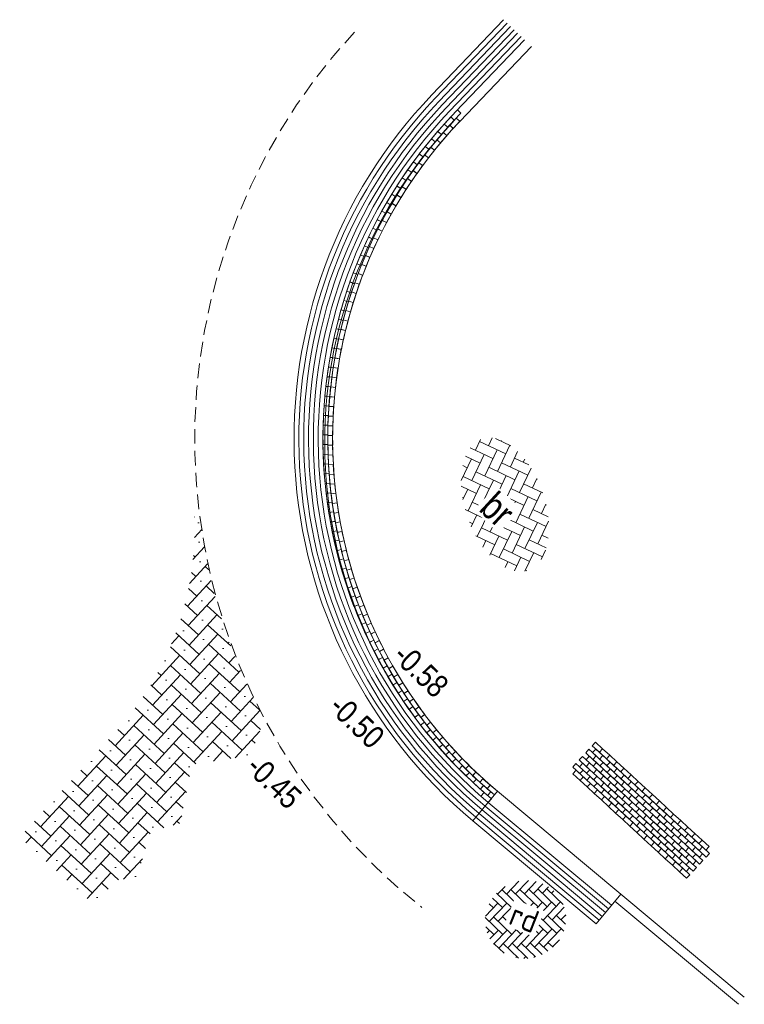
# Model space of a CAD drawing. Header units: metres. Extents: x 111546 to 149831, y 498798 to 507863.
# Tile 148 of 256: x 113094 to 113109, y 501033 to 501054. Entities that reach past the tile are written whole.
import ezdxf

# ---------------------------------------------------------------- set-up
doc = ezdxf.new("R2010")
doc.units = ezdxf.units.M
doc.linetypes.add('DASHED', pattern=[19.05, 12.7, -6.35])
doc.layers.add('0-hoogte mv-nieuw', color=2, linetype='Continuous')
for name, color, linetype, lineweight in [('3-nw-arcering-rijweg', 7, 'Continuous', 13), ('3-nw-band-irb-BKK', 7, 'Continuous', 5), ('3-nw-band-trb18-20x20-voorkant-stelspecie', 103, 'Continuous', 15), ('3-nw-mat-arcering', 7, 'Continuous', 5), ('3-nw-materiaalscheiding-', 7, 'DASHED', 13), ('3-nw-text-20-herinrichting', 7, 'Continuous', 15)]:
    doc.layers.add(name, color=color, linetype=linetype, lineweight=lineweight)
doc.styles.add('veysel', font='isocp-ie.shx', dxfattribs={"height": 0.1})
doc.styles.add('Zaanstad 1-200 1.8mm', font='ARIALN.TTF', dxfattribs={"height": 0.36})
doc.styles.add('Zaanstad 1-200 2.5mm', font='ARIALN.TTF', dxfattribs={"height": 0.5})

# ---------------------------------------------------------------- blocks, each defined once
blk = doc.blocks.new('*U807')
at = {"layer": '3-nw-band-irb-BKK', "ltscale": 0.05}
blk.add_lwpolyline([(0.21, 0), (0, 0), (0, 0.105), (0.21, 0.105)], close=True, dxfattribs=at)
blk = doc.blocks.new('*U808')
at = {"layer": '3-nw-band-irb-BKK', "color": 0, "linetype": 'ByBlock', "lineweight": -2, "transparency": 16777216}
for p, rotation in [((113102.865, 501051.727, 0), 48.69667774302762), ((113103.005, 501051.883, 0), 47.49346637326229), ((113102.728, 501051.567, 0), 49.89988911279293), ((113102.594, 501051.405, 0), 51.10310048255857), ((113102.338, 501051.073, 0), 53.50952322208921), ((113102.464, 501051.241, 0), 52.30631185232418), ((113102.215, 501050.903, 0), 54.71273459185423), ((113102.095, 501050.73, 0), 55.91594596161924), ((113101.979, 501050.555, 0), 57.11915733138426), ((113101.759, 501050.198, 0), 59.52558007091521), ((113101.867, 501050.378, 0), 58.32236870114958), ((113101.654, 501050.016, 0), 60.72879144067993), ((113101.553, 501049.831, 0), 61.93200281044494), ((113101.456, 501049.645, 0), 63.13521418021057), ((113101.364, 501049.457, 0), 64.3384255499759), ((113101.275, 501049.266, 0), 65.54163691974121), ((113101.19, 501049.074, 0), 66.74484828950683), ((113101.109, 501048.881, 0), 67.94805965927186), ((113100.959, 501048.488, 0), 70.35448239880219), ((113101.032, 501048.685, 0), 69.15127102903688), ((113100.891, 501048.29, 0), 71.5576937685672), ((113100.826, 501048.09, 0), 72.76090513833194), ((113100.766, 501047.889, 0), 73.96411650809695), ((113100.71, 501047.686, 0), 75.16732787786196), ((113100.659, 501047.483, 0), 76.37053924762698), ((113100.611, 501047.278, 0), 77.573750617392), ((113100.568, 501047.072, 0), 78.77696198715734), ((113100.53, 501046.866, 0), 79.98017335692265), ((113100.495, 501046.659, 0), 81.18338472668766), ((113100.465, 501046.451, 0), 82.38659609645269), ((113100.44, 501046.243, 0), 83.5898074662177), ((113100.418, 501046.034, 0), 84.79301883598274), ((113100.402, 501045.824, 0), 85.99623020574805), ((113100.389, 501045.615, 0), 87.19944157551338), ((113100.381, 501045.405, 0), 88.40265294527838), ((113100.377, 501045.195, 0), 89.6058643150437), ((113100.378, 501044.985, 0), 90.80907568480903), ((113100.383, 501044.775, 0), 92.01228705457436), ((113100.393, 501044.565, 0), 93.21549842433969), ((113100.407, 501044.356, 0), 94.418709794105), ((113100.425, 501044.146, 0), 95.62192116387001), ((113100.448, 501043.938, 0), 96.82513253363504), ((113100.475, 501043.73, 0), 98.02834390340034), ((113100.507, 501043.522, 0), 99.23155527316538), ((113100.543, 501043.315, 0), 100.4347666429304), ((113100.583, 501043.109, 0), 101.6379780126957), ((113100.627, 501042.904, 0), 102.8411893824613), ((113100.676, 501042.699, 0), 104.0444007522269), ((113100.729, 501042.496, 0), 105.2476121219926), ((113100.787, 501042.294, 0), 106.4508234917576), ((113100.848, 501042.093, 0), 107.6540348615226), ((113100.914, 501041.894, 0), 108.8572462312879), ((113100.984, 501041.696, 0), 110.0604576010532), ((113101.058, 501041.5, 0), 111.2636689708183), ((113101.136, 501041.305, 0), 112.4668803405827), ((113101.218, 501041.111, 0), 113.6700917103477), ((113101.305, 501040.92, 0), 114.8733030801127), ((113101.395, 501040.73, 0), 116.0765144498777), ((113101.489, 501040.543, 0), 117.2797258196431), ((113101.588, 501040.357, 0), 118.4829371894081), ((113101.69, 501040.174, 0), 119.6861485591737), ((113101.796, 501039.992, 0), 120.889359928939), ((113101.905, 501039.813, 0), 122.0925712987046), ((113102.019, 501039.637, 0), 123.2957826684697), ((113102.136, 501039.462, 0), 124.4989940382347), ((113102.257, 501039.29, 0), 125.702205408), ((113102.381, 501039.121, 0), 126.9054167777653), ((113102.509, 501038.955, 0), 128.108628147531), ((113102.64, 501038.791, 0), 129.3118395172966), ((113102.775, 501038.63, 0), 130.5150508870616), ((113102.913, 501038.471, 0), 131.7182622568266), ((113103.054, 501038.316, 0), 132.9214736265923), ((113103.199, 501038.164, 0), 134.1246849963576), ((113103.347, 501038.015, 0), 135.3278963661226), ((113103.498, 501037.869, 0), 136.5311077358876), ((113103.652, 501037.726, 0), 137.7343191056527), ((113103.808, 501037.586, 0), 138.9375304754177), ((113103.968, 501037.45, 0), 140.140741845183)]:
    blk.add_blockref('*U807', p, dxfattribs=dict(at, rotation=rotation))
blk = doc.blocks.new('*U809')
at = {"layer": '3-nw-band-irb-BKK', "ltscale": 0.05}
blk.add_lwpolyline([(0.315, -0.004), (0.105, 0), (0.107, 0.105), (0.317, 0.101)], close=True, dxfattribs=at)
blk = doc.blocks.new('*U810')
at = {"layer": '3-nw-band-irb-BKK', "color": 0, "linetype": 'ByBlock', "lineweight": -2, "transparency": 16777216}
for p, rotation in [((113102.955, 501051.983, 0), 47.26544561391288), ((113102.677, 501051.669, 0), 49.64686346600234), ((113102.814, 501051.828, 0), 48.45615453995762), ((113102.542, 501051.508, 0), 50.83757239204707), ((113102.411, 501051.343, 0), 52.02828131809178), ((113102.16, 501051.007, 0), 54.40969917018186), ((113102.284, 501051.177, 0), 53.21899024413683), ((113102.039, 501050.835, 0), 55.60040809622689), ((113101.923, 501050.661, 0), 56.79111702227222), ((113101.809, 501050.484, 0), 57.98182594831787), ((113101.594, 501050.123, 0), 60.36324380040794), ((113101.7, 501050.304, 0), 59.17253487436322), ((113101.492, 501049.939, 0), 61.55395272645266), ((113101.394, 501049.754, 0), 62.74466165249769), ((113101.3, 501049.566, 0), 63.93537057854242), ((113101.21, 501049.377, 0), 65.12607950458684), ((113101.123, 501049.185, 0), 66.31678843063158), ((113101.041, 501048.992, 0), 67.50749735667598), ((113100.888, 501048.601, 0), 69.88891520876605), ((113100.963, 501048.797, 0), 68.69820628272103), ((113100.818, 501048.403, 0), 71.07962413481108), ((113100.752, 501048.203, 0), 72.27033306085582), ((113100.69, 501048.003, 0), 73.46104198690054), ((113100.633, 501047.801, 0), 74.65175091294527), ((113100.579, 501047.598, 0), 75.84245983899), ((113100.53, 501047.394, 0), 77.03316876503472), ((113100.485, 501047.188, 0), 78.22387769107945), ((113100.444, 501046.982, 0), 79.41458661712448), ((113100.408, 501046.776, 0), 80.60529554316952), ((113100.376, 501046.568, 0), 81.79600446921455), ((113100.348, 501046.36, 0), 82.98671339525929), ((113100.324, 501046.151, 0), 84.17742232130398), ((113100.305, 501045.942, 0), 85.36813124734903), ((113100.29, 501045.733, 0), 86.55884017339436), ((113100.28, 501045.523, 0), 87.7495490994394), ((113100.274, 501045.313, 0), 88.94025802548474), ((113100.272, 501045.103, 0), 90.13096695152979), ((113100.275, 501044.893, 0), 91.3216758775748), ((113100.282, 501044.683, 0), 92.51238480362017), ((113100.293, 501044.473, 0), 93.7030937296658), ((113100.309, 501044.264, 0), 94.89380265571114), ((113100.329, 501044.055, 0), 96.08451158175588), ((113100.354, 501043.846, 0), 97.27522050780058), ((113100.382, 501043.638, 0), 98.46592943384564), ((113100.415, 501043.431, 0), 99.65663835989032), ((113100.453, 501043.224, 0), 100.8473472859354), ((113100.494, 501043.019, 0), 102.0380562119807), ((113100.54, 501042.814, 0), 103.228765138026), ((113100.591, 501042.61, 0), 104.4194740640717), ((113100.645, 501042.407, 0), 105.610182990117), ((113100.704, 501042.205, 0), 106.8008919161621), ((113100.766, 501042.005, 0), 107.9916008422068), ((113100.833, 501041.806, 0), 109.1823097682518), ((113100.904, 501041.608, 0), 110.3730186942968), ((113100.979, 501041.412, 0), 111.5637276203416), ((113101.059, 501041.218, 0), 112.7544365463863), ((113101.142, 501041.025, 0), 113.945145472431), ((113101.229, 501040.834, 0), 115.1358543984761), ((113101.32, 501040.645, 0), 116.3265633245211), ((113101.415, 501040.457, 0), 117.5172722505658), ((113101.514, 501040.272, 0), 118.7079811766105), ((113101.617, 501040.089, 0), 119.8986901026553), ((113101.724, 501039.908, 0), 121.0893990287), ((113101.834, 501039.729, 0), 122.2801079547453), ((113101.948, 501039.553, 0), 123.4708168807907), ((113102.066, 501039.379, 0), 124.6615258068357), ((113102.187, 501039.208, 0), 125.8522347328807), ((113102.312, 501039.039, 0), 127.0429436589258), ((113102.44, 501038.872, 0), 128.2336525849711), ((113102.571, 501038.709, 0), 129.4243615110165), ((113102.707, 501038.548, 0), 130.6150704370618), ((113102.845, 501038.39, 0), 131.8057793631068), ((113102.986, 501038.235, 0), 132.9964882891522), ((113103.131, 501038.083, 0), 134.1871972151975), ((113103.279, 501037.934, 0), 135.3779061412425), ((113103.43, 501037.788, 0), 136.5686150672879), ((113103.584, 501037.645, 0), 137.7593239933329), ((113103.741, 501037.506, 0), 138.9500329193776), ((113103.901, 501037.369, 0), 140.1407418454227)]:
    blk.add_blockref('*U809', p, dxfattribs=dict(at, rotation=rotation))

msp = doc.modelspace()

# ---------------------------------------------------------------- hatches: boundary and pattern name
at = {"layer": '3-nw-arcering-rijweg'}
h = msp.add_hatch(dxfattribs=at)
h.set_pattern_fill('AVH-BSS_KEIFORMAAT_ELLEBOOG', color=256, scale=2, angle=134.58454, pattern_type=2)
h.set_pattern_definition([(154.608, (113102.82858, 501044.95448), (-0.279763, -0.099663), [0.63, -0.21]), (64.608, (113102.64848, 501044.57506), (-0.279763, -0.099663), [0.63, -0.21])])
edge = h.paths.add_edge_path()
edge.add_ellipse((113104.1297, 501043.6902), major_axis=(0.5029, -1.4282), ratio=0.5677801, start_angle=0, end_angle=360)
at = {"layer": '3-nw-mat-arcering'}
h = msp.add_hatch(dxfattribs=at)
h.set_pattern_fill('AVH-SBS_KF_ELLEBOOG_01', color=256, scale=3, style=0, pattern_type=2)
h.set_pattern_definition([(317.41437309, (1258.91746, -583.0216), (-0.01787267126, 0.42388744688), [0.9, -0.3]), (47.41437309, (1259.35922, -583.4276), (-0.01787267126, 0.42388744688), [0.9, -0.3]), (317.41437309, (1259.23985, -583.11416), (-0.01787267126, 0.42388744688), [0, -1.2]), (317.41437309, (1259.67267, -583.30823), (-0.01787267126, 0.42388744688), [0, -1.2])])
edge = h.paths.add_edge_path()
edge.add_line((113095.168, 501034.988), (113093.5641, 501036.4484))
edge.add_line((113093.5641, 501036.4484), (113095.6518, 501038.7413))
edge.add_arc((113090.7672, 501043.1886), 6.6059, 317.68276, 362.0751)
edge.add_line((113097.3687, 501043.4278), (113097.5001, 501043.319))
edge.add_line((113097.5001, 501043.319), (113097.5999, 501042.7126))
edge.add_arc((113108.7064, 501044.5402), 11.2558, 189.34415, 209.29841)
edge.add_line((113098.8904, 501039.032), (113098.5916, 501038.2281))
edge.add_line((113098.5916, 501038.2281), (113097.3125, 501038.0344))
edge.add_line((113097.3125, 501038.0344), (113097.059, 501036.7504))
edge.add_line((113097.059, 501036.7504), (113096.4224, 501036.5838))
edge.add_line((113096.4224, 501036.5838), (113096.1085, 501035.5701))
edge.add_line((113096.1085, 501035.5701), (113095.684, 501035.5173))
edge.add_line((113095.684, 501035.5173), (113095.168, 501034.988))

# ---------------------------------------------------------------- linework, layer by layer
at = {"layer": '3-nw-band-irb-BKK', "ltscale": 0.02, "elevation": 0}
for points in [[(113104.5562, 501053.8144), (113103.0469, 501052.2336)], [(113104.7081, 501053.6693), (113103.1446, 501052.0319)]]:
    msp.add_lwpolyline(points, dxfattribs=at)
at = {"layer": '3-nw-band-irb-BKK', "ltscale": 0.05, "elevation": 0}
for points in [[(113106.1008, 501038.5179), (113106.2554, 501038.3758), (113106.1844, 501038.2985), (113106.0297, 501038.4406)], [(113105.9587, 501038.3633), (113106.1133, 501038.2212), (113106.0423, 501038.1439), (113105.8876, 501038.286)], [(113105.9649, 501038.215), (113106.1196, 501038.0729), (113106.0485, 501037.9955), (113105.8939, 501038.1377)], [(113106.107, 501038.3696), (113106.2617, 501038.2275), (113106.1906, 501038.1502), (113106.036, 501038.2923)], [(113106.1133, 501038.2212), (113106.2679, 501038.0791), (113106.1969, 501038.0018), (113106.0423, 501038.1439)], [(113106.2554, 501038.3758), (113106.41, 501038.2337), (113106.339, 501038.1564), (113106.1844, 501038.2985)], [(113106.2617, 501038.2275), (113106.4163, 501038.0854), (113106.3452, 501038.0081), (113106.1906, 501038.1502)], [(113106.41, 501038.2337), (113106.5646, 501038.0916), (113106.4936, 501038.0143), (113106.339, 501038.1564)], [(113105.6745, 501038.0541), (113105.8291, 501037.912), (113105.758, 501037.8347), (113105.6034, 501037.9768)], [(113105.8166, 501038.2087), (113105.9712, 501038.0666), (113105.9001, 501037.9893), (113105.7455, 501038.1314)], [(113105.8228, 501038.0603), (113105.9775, 501037.9182), (113105.9064, 501037.8409), (113105.7518, 501037.983)], [(113105.9712, 501038.0666), (113106.1258, 501037.9245), (113106.0548, 501037.8472), (113105.9001, 501037.9893)], [(113106.1196, 501038.0729), (113106.2742, 501037.9308), (113106.2031, 501037.8534), (113106.0485, 501037.9955)], [(113106.2679, 501038.0791), (113106.4225, 501037.937), (113106.3515, 501037.8597), (113106.1969, 501038.0018)], [(113106.4163, 501038.0854), (113106.5709, 501037.9433), (113106.4998, 501037.866), (113106.3452, 501038.0081)], [(113106.5646, 501038.0916), (113106.7193, 501037.9495), (113106.6482, 501037.8722), (113106.4936, 501038.0143)], [(113105.6807, 501037.9057), (113105.8353, 501037.7636), (113105.7643, 501037.6863), (113105.6097, 501037.8284)], [(113105.8291, 501037.912), (113105.9837, 501037.7699), (113105.9127, 501037.6926), (113105.758, 501037.8347)], [(113105.9775, 501037.9182), (113106.1321, 501037.7761), (113106.061, 501037.6988), (113105.9064, 501037.8409)], [(113106.1258, 501037.9245), (113106.2804, 501037.7824), (113106.2094, 501037.7051), (113106.0548, 501037.8472)], [(113106.2742, 501037.9308), (113106.4288, 501037.7886), (113106.3577, 501037.7113), (113106.2031, 501037.8534)], [(113106.2804, 501037.7824), (113106.435, 501037.6403), (113106.364, 501037.563), (113106.2094, 501037.7051)], [(113106.4225, 501037.937), (113106.5772, 501037.7949), (113106.5061, 501037.7176), (113106.3515, 501037.8597)], [(113106.4288, 501037.7886), (113106.5834, 501037.6465), (113106.5124, 501037.5692), (113106.3577, 501037.7113)], [(113106.5709, 501037.9433), (113106.7255, 501037.8012), (113106.6545, 501037.7238), (113106.4998, 501037.866)], [(113106.5772, 501037.7949), (113106.7318, 501037.6528), (113106.6607, 501037.5755), (113106.5061, 501037.7176)], [(113106.7193, 501037.9495), (113106.8739, 501037.8074), (113106.8028, 501037.7301), (113106.6482, 501037.8722)], [(113106.7255, 501037.8012), (113106.8801, 501037.6591), (113106.8091, 501037.5817), (113106.6545, 501037.7238)], [(113106.8739, 501037.8074), (113107.0285, 501037.6653), (113106.9574, 501037.588), (113106.8028, 501037.7301)], [(113105.8353, 501037.7636), (113105.99, 501037.6215), (113105.9189, 501037.5442), (113105.7643, 501037.6863)], [(113105.9837, 501037.7699), (113106.1383, 501037.6278), (113106.0673, 501037.5505), (113105.9127, 501037.6926)], [(113105.99, 501037.6215), (113106.1446, 501037.4794), (113106.0735, 501037.4021), (113105.9189, 501037.5442)], [(113106.1321, 501037.7761), (113106.2867, 501037.634), (113106.2156, 501037.5567), (113106.061, 501037.6988)], [(113106.1383, 501037.6278), (113106.2929, 501037.4857), (113106.2219, 501037.4084), (113106.0673, 501037.5505)], [(113106.2867, 501037.634), (113106.4413, 501037.4919), (113106.3702, 501037.4146), (113106.2156, 501037.5567)], [(113106.435, 501037.6403), (113106.5897, 501037.4982), (113106.5186, 501037.4209), (113106.364, 501037.563)], [(113106.5834, 501037.6465), (113106.738, 501037.5044), (113106.667, 501037.4271), (113106.5124, 501037.5692)], [(113106.7318, 501037.6528), (113106.8864, 501037.5107), (113106.8153, 501037.4334), (113106.6607, 501037.5755)], [(113106.8801, 501037.6591), (113107.0347, 501037.5169), (113106.9637, 501037.4396), (113106.8091, 501037.5817)], [(113107.0285, 501037.6653), (113107.1831, 501037.5232), (113107.1121, 501037.4459), (113106.9574, 501037.588)], [(113103.6735, 501037.4247), (113103.8336, 501037.2887), (113103.7656, 501037.2087), (113103.6055, 501037.3446)], [(113106.1446, 501037.4794), (113106.2992, 501037.3373), (113106.2281, 501037.26), (113106.0735, 501037.4021)], [(113106.2929, 501037.4857), (113106.4476, 501037.3436), (113106.3765, 501037.2663), (113106.2219, 501037.4084)], [(113106.4413, 501037.4919), (113106.5959, 501037.3498), (113106.5249, 501037.2725), (113106.3702, 501037.4146)], [(113106.5897, 501037.4982), (113106.7443, 501037.3561), (113106.6732, 501037.2788), (113106.5186, 501037.4209)], [(113106.738, 501037.5044), (113106.8926, 501037.3623), (113106.8216, 501037.285), (113106.667, 501037.4271)], [(113106.7443, 501037.3561), (113106.8989, 501037.214), (113106.8278, 501037.1367), (113106.6732, 501037.2788)], [(113106.8864, 501037.5107), (113107.041, 501037.3686), (113106.9699, 501037.2913), (113106.8153, 501037.4334)], [(113106.8926, 501037.3623), (113107.0473, 501037.2202), (113106.9762, 501037.1429), (113106.8216, 501037.285)], [(113107.0347, 501037.5169), (113107.1894, 501037.3748), (113107.1183, 501037.2975), (113106.9637, 501037.4396)], [(113107.041, 501037.3686), (113107.1956, 501037.2265), (113107.1246, 501037.1492), (113106.9699, 501037.2913)], [(113107.1831, 501037.5232), (113107.3377, 501037.3811), (113107.2667, 501037.3038), (113107.1121, 501037.4459)], [(113107.1894, 501037.3748), (113107.344, 501037.2327), (113107.2729, 501037.1554), (113107.1183, 501037.2975)], [(113107.3377, 501037.3811), (113107.4923, 501037.239), (113107.4213, 501037.1617), (113107.2667, 501037.3038)], [(113106.2992, 501037.3373), (113106.4538, 501037.1952), (113106.3828, 501037.1179), (113106.2281, 501037.26)], [(113106.4476, 501037.3436), (113106.6022, 501037.2015), (113106.5311, 501037.1242), (113106.3765, 501037.2663)], [(113106.4538, 501037.1952), (113106.6084, 501037.0531), (113106.5374, 501036.9758), (113106.3828, 501037.1179)], [(113106.5959, 501037.3498), (113106.7505, 501037.2077), (113106.6795, 501037.1304), (113106.5249, 501037.2725)], [(113106.6022, 501037.2015), (113106.7568, 501037.0594), (113106.6857, 501036.982), (113106.5311, 501037.1242)], [(113106.7505, 501037.2077), (113106.9051, 501037.0656), (113106.8341, 501036.9883), (113106.6795, 501037.1304)], [(113106.8989, 501037.214), (113107.0535, 501037.0719), (113106.9825, 501036.9946), (113106.8278, 501037.1367)], [(113107.0473, 501037.2202), (113107.2019, 501037.0781), (113107.1308, 501037.0008), (113106.9762, 501037.1429)], [(113107.1956, 501037.2265), (113107.3502, 501037.0844), (113107.2792, 501037.0071), (113107.1246, 501037.1492)], [(113107.344, 501037.2327), (113107.4986, 501037.0906), (113107.4275, 501037.0133), (113107.2729, 501037.1554)], [(113107.4923, 501037.239), (113107.647, 501037.0969), (113107.5759, 501037.0196), (113107.4213, 501037.1617)], [(113106.6084, 501037.0531), (113106.763, 501036.911), (113106.692, 501036.8337), (113106.5374, 501036.9758)], [(113106.7568, 501037.0594), (113106.9114, 501036.9172), (113106.8404, 501036.8399), (113106.6857, 501036.982)], [(113106.9051, 501037.0656), (113107.0598, 501036.9235), (113106.9887, 501036.8462), (113106.8341, 501036.9883)], [(113107.0535, 501037.0719), (113107.2081, 501036.9298), (113107.1371, 501036.8525), (113106.9825, 501036.9946)], [(113107.2019, 501037.0781), (113107.3565, 501036.936), (113107.2854, 501036.8587), (113107.1308, 501037.0008)], [(113107.2081, 501036.9298), (113107.3627, 501036.7877), (113107.2917, 501036.7103), (113107.1371, 501036.8525)], [(113107.3502, 501037.0844), (113107.5048, 501036.9423), (113107.4338, 501036.865), (113107.2792, 501037.0071)], [(113107.3565, 501036.936), (113107.5111, 501036.7939), (113107.4401, 501036.7166), (113107.2854, 501036.8587)], [(113107.4986, 501037.0906), (113107.6532, 501036.9485), (113107.5822, 501036.8712), (113107.4275, 501037.0133)], [(113107.5048, 501036.9423), (113107.6595, 501036.8002), (113107.5884, 501036.7229), (113107.4338, 501036.865)], [(113107.647, 501037.0969), (113107.8016, 501036.9548), (113107.7305, 501036.8775), (113107.5759, 501037.0196)], [(113107.6532, 501036.9485), (113107.8078, 501036.8064), (113107.7368, 501036.7291), (113107.5822, 501036.8712)], [(113107.8016, 501036.9548), (113107.9562, 501036.8127), (113107.8851, 501036.7354), (113107.7305, 501036.8775)], [(113106.763, 501036.911), (113106.9177, 501036.7689), (113106.8466, 501036.6916), (113106.692, 501036.8337)], [(113106.9114, 501036.9172), (113107.066, 501036.7751), (113106.995, 501036.6978), (113106.8404, 501036.8399)], [(113106.9177, 501036.7689), (113107.0723, 501036.6268), (113107.0012, 501036.5495), (113106.8466, 501036.6916)], [(113107.0598, 501036.9235), (113107.2144, 501036.7814), (113107.1433, 501036.7041), (113106.9887, 501036.8462)], [(113107.066, 501036.7751), (113107.2206, 501036.633), (113107.1496, 501036.5557), (113106.995, 501036.6978)], [(113107.2144, 501036.7814), (113107.369, 501036.6393), (113107.2979, 501036.562), (113107.1433, 501036.7041)], [(113107.3627, 501036.7877), (113107.5174, 501036.6455), (113107.4463, 501036.5682), (113107.2917, 501036.7103)], [(113107.5111, 501036.7939), (113107.6657, 501036.6518), (113107.5947, 501036.5745), (113107.4401, 501036.7166)], [(113107.6595, 501036.8002), (113107.8141, 501036.6581), (113107.743, 501036.5808), (113107.5884, 501036.7229)], [(113107.8078, 501036.8064), (113107.9624, 501036.6643), (113107.8914, 501036.587), (113107.7368, 501036.7291)], [(113107.9562, 501036.8127), (113108.1108, 501036.6706), (113108.0397, 501036.5933), (113107.8851, 501036.7354)], [(113107.0723, 501036.6268), (113107.2269, 501036.4847), (113107.1558, 501036.4074), (113107.0012, 501036.5495)], [(113107.2206, 501036.633), (113107.3753, 501036.4909), (113107.3042, 501036.4136), (113107.1496, 501036.5557)], [(113107.369, 501036.6393), (113107.5236, 501036.4972), (113107.4526, 501036.4199), (113107.2979, 501036.562)], [(113107.5174, 501036.6455), (113107.672, 501036.5034), (113107.6009, 501036.4261), (113107.4463, 501036.5682)], [(113107.5236, 501036.4972), (113107.6782, 501036.3551), (113107.6072, 501036.2778), (113107.4526, 501036.4199)], [(113107.6657, 501036.6518), (113107.8203, 501036.5097), (113107.7493, 501036.4324), (113107.5947, 501036.5745)], [(113107.672, 501036.5034), (113107.8266, 501036.3613), (113107.7555, 501036.284), (113107.6009, 501036.4261)], [(113107.8141, 501036.6581), (113107.9687, 501036.516), (113107.8976, 501036.4386), (113107.743, 501036.5808)], [(113107.8203, 501036.5097), (113107.975, 501036.3676), (113107.9039, 501036.2903), (113107.7493, 501036.4324)], [(113107.9624, 501036.6643), (113108.1171, 501036.5222), (113108.046, 501036.4449), (113107.8914, 501036.587)], [(113107.9687, 501036.516), (113108.1233, 501036.3738), (113108.0523, 501036.2965), (113107.8976, 501036.4386)], [(113108.1108, 501036.6706), (113108.2654, 501036.5285), (113108.1944, 501036.4512), (113108.0397, 501036.5933)], [(113108.1171, 501036.5222), (113108.2717, 501036.3801), (113108.2006, 501036.3028), (113108.046, 501036.4449)], [(113108.2654, 501036.5285), (113108.42, 501036.3864), (113108.349, 501036.3091), (113108.1944, 501036.4512)], [(113107.2269, 501036.4847), (113107.3815, 501036.3426), (113107.3105, 501036.2653), (113107.1558, 501036.4074)], [(113107.3753, 501036.4909), (113107.5299, 501036.3488), (113107.4588, 501036.2715), (113107.3042, 501036.4136)], [(113107.3815, 501036.3426), (113107.5361, 501036.2005), (113107.4651, 501036.1232), (113107.3105, 501036.2653)], [(113107.5299, 501036.3488), (113107.6845, 501036.2067), (113107.6134, 501036.1294), (113107.4588, 501036.2715)], [(113107.6782, 501036.3551), (113107.8328, 501036.213), (113107.7618, 501036.1357), (113107.6072, 501036.2778)], [(113107.8266, 501036.3613), (113107.9812, 501036.2192), (113107.9102, 501036.1419), (113107.7555, 501036.284)], [(113107.975, 501036.3676), (113108.1296, 501036.2255), (113108.0585, 501036.1482), (113107.9039, 501036.2903)], [(113108.1233, 501036.3738), (113108.2779, 501036.2317), (113108.2069, 501036.1544), (113108.0523, 501036.2965)], [(113108.2717, 501036.3801), (113108.4263, 501036.238), (113108.3552, 501036.1607), (113108.2006, 501036.3028)], [(113108.42, 501036.3864), (113108.5746, 501036.2443), (113108.5036, 501036.1669), (113108.349, 501036.3091)], [(113107.5361, 501036.2005), (113107.6907, 501036.0584), (113107.6197, 501035.9811), (113107.4651, 501036.1232)], [(113107.6845, 501036.2067), (113107.8391, 501036.0646), (113107.768, 501035.9873), (113107.6134, 501036.1294)], [(113107.8328, 501036.213), (113107.9875, 501036.0709), (113107.9164, 501035.9936), (113107.7618, 501036.1357)], [(113107.9812, 501036.2192), (113108.1358, 501036.0771), (113108.0648, 501035.9998), (113107.9102, 501036.1419)], [(113107.9875, 501036.0709), (113108.1421, 501035.9288), (113108.071, 501035.8515), (113107.9164, 501035.9936)], [(113108.1296, 501036.2255), (113108.2842, 501036.0834), (113108.2131, 501036.0061), (113108.0585, 501036.1482)], [(113108.1358, 501036.0771), (113108.2904, 501035.935), (113108.2194, 501035.8577), (113108.0648, 501035.9998)], [(113108.2779, 501036.2317), (113108.4325, 501036.0896), (113108.3615, 501036.0123), (113108.2069, 501036.1544)], [(113108.2842, 501036.0834), (113108.4388, 501035.9413), (113108.3677, 501035.864), (113108.2131, 501036.0061)], [(113108.4263, 501036.238), (113108.5809, 501036.0959), (113108.5099, 501036.0186), (113108.3552, 501036.1607)], [(113107.6907, 501036.0584), (113107.8454, 501035.9163), (113107.7743, 501035.8389), (113107.6197, 501035.9811)], [(113107.8391, 501036.0646), (113107.9937, 501035.9225), (113107.9227, 501035.8452), (113107.768, 501035.9873)], [(113107.8454, 501035.9163), (113108, 501035.7742), (113107.9289, 501035.6968), (113107.7743, 501035.8389)], [(113107.9937, 501035.9225), (113108.1483, 501035.7804), (113108.0773, 501035.7031), (113107.9227, 501035.8452)], [(113108.1421, 501035.9288), (113108.2967, 501035.7867), (113108.2256, 501035.7094), (113108.071, 501035.8515)], [(113108, 501035.7742), (113108.1546, 501035.632), (113108.0835, 501035.5547), (113107.9289, 501035.6968)]]:
    msp.add_lwpolyline(points, close=True, dxfattribs=at)
for points in [[(113103.4298, 501036.8051), (113103.9682, 501037.4499)], [(113106.1129, 501034.5649), (113106.6513, 501035.2097)]]:
    msp.add_lwpolyline(points, dxfattribs=at)
at = {"layer": '3-nw-band-trb18-20x20-voorkant-stelspecie', "elevation": 0}
for points in [[(113106.6513, 501035.2097), (113109.34, 501032.9649)], [(113106.5231, 501035.0562), (113109.2118, 501032.8114)]]:
    msp.add_lwpolyline(points, dxfattribs=at)
at = {"layer": '3-nw-materiaalscheiding-', "ltscale": 0.025, "elevation": 0}
msp.add_lwpolyline([(113100.8512, 501053.9792, 0.4379287), (113102.3205, 501034.9189, 0.4379287)], format="xyb", dxfattribs=at)

# ---------------------------------------------------------------- texts
at = {"layer": '3-nw-text-20-herinrichting', "ltscale": 0.05, "insert": (113104.5503, 501034.6908, 0), "char_height": 0.5, "attachment_point": 5, "rotation": 338.47896, "style": 'veysel', "bg_fill": 3, "box_fill_scale": 1.1, "bg_fill_color": 9, "bg_fill_true_color": 13158600, "bg_fill_transparency": 0}
msp.add_mtext('\\A1;rd', dxfattribs=at)

# ---------------------------------------------------------------- next in the draw order: hatches: boundary and pattern name
at = {"layer": '3-nw-arcering-rijweg'}
h = msp.add_hatch(dxfattribs=at)
h.set_pattern_fill('AVH-BSS_DIKFORMAAT_ELLEBOOG', color=256, scale=2, angle=90, pattern_type=2)
h.set_pattern_definition([(136.23316, (113110.72553, 501061.41201), (-0.1951163, -0.0042001), [0.552, -0.276]), (46.23316, (113110.43915, 501061.11303), (-0.1951163, -0.0042001), [0.552, -0.276])])
edge = h.paths.add_edge_path()
edge.add_ellipse((113104.5777, 501034.6576), major_axis=(0.8297, 0.3028), ratio=0.9556885, start_angle=0, end_angle=360)

# ---------------------------------------------------------------- next in the draw order: texts
at = {"layer": '3-nw-text-20-herinrichting', "ltscale": 0.05, "insert": (113103.9626, 501043.5844, 0), "char_height": 0.6, "attachment_point": 5, "rotation": 317.41437, "style": 'Zaanstad 1-200 1.8mm', "bg_fill": 3, "box_fill_scale": 1.1, "bg_fill_color": 9, "bg_fill_true_color": 13158600, "bg_fill_transparency": 0}
msp.add_mtext('\\A1;br', dxfattribs=at)

# ---------------------------------------------------------------- next in the draw order: linework, layer by layer
at = {"layer": '3-nw-band-irb-BKK', "ltscale": 0.02, "elevation": 0}
for points in [[(113102.9927, 501052.1769, 0.4338611), (113103.8336, 501037.2887)], [(113103.1446, 501052.0319), (113103.1446, 501052.0319, 0.4338611), (113103.9682, 501037.4499)]]:
    msp.add_lwpolyline(points, format="xyb", dxfattribs=at)
at = {"layer": '3-nw-band-irb-BKK', "color": 2, "ltscale": 0.02, "elevation": 0}
msp.add_lwpolyline([(113103.0687, 501052.1044, 0.4338611), (113103.9009, 501037.3693, 0.4338611)], format="xyb", dxfattribs=at)

# ---------------------------------------------------------------- next in the draw order: texts
at = {"layer": '3-nw-text-20-herinrichting', "ltscale": 0.05, "insert": (113104.5503, 501034.6908, 0), "char_height": 0.5, "attachment_point": 5, "rotation": 338.47896, "style": 'veysel', "bg_fill": 3, "box_fill_scale": 1.1, "bg_fill_color": 9, "bg_fill_true_color": 13158600, "bg_fill_transparency": 0}
msp.add_mtext('\\A1;rd', dxfattribs=at)

# ---------------------------------------------------------------- next in the draw order: linework, layer by layer
at = {"layer": '3-nw-band-irb-BKK', "ltscale": 0.02, "elevation": 0}
for points in [[(113104.1005, 501054.2494), (113102.5371, 501052.612, 0.4338611), (113103.4298, 501036.8051), (113106.1129, 501034.5649)], [(113104.1765, 501054.1769), (113102.613, 501052.5395, 0.4338611), (113103.4971, 501036.8857), (113106.1802, 501034.6455)], [(113104.2524, 501054.1044), (113102.689, 501052.467, 0.4338611), (113103.5644, 501036.9663), (113106.2475, 501034.7261)], [(113104.3284, 501054.0319), (113102.7649, 501052.3945, 0.4338611), (113103.6317, 501037.0469), (113106.3148, 501034.8067)], [(113104.4043, 501053.9594), (113102.8409, 501052.322, 0.4338611), (113103.699, 501037.1275), (113106.3821, 501034.8873)], [(113104.4802, 501053.8869), (113102.9168, 501052.2494, 0.4338611), (113103.7663, 501037.2081), (113106.4494, 501034.9679)]]:
    msp.add_lwpolyline(points, format="xyb", dxfattribs=at)
msp.add_lwpolyline([(113103.9682, 501037.4499), (113106.6513, 501035.2097)], dxfattribs=at)

# ---------------------------------------------------------------- next in the draw order: texts
at = {"layer": '0-hoogte mv-nieuw', "char_height": 0.5, "attachment_point": 7, "rotation": 316.20706, "style": 'Zaanstad 1-200 2.5mm', "bg_fill": 3, "box_fill_scale": 1.1, "bg_fill_color": 9, "bg_fill_true_color": 13158600, "bg_fill_transparency": 0}
for s, insert in [('\\A1;-0.50', (113100.258, 501039.2383, 0)), ('\\A1;-0.45', (113098.4546, 501037.9231, 0))]:
    msp.add_mtext(s, dxfattribs=dict(at, insert=insert))

# ---------------------------------------------------------------- next in the draw order: texts
at = {"layer": '0-hoogte mv-nieuw', "insert": (113101.6522, 501040.3501, 0), "char_height": 0.5, "attachment_point": 7, "rotation": 316.20706, "style": 'Zaanstad 1-200 2.5mm', "bg_fill": 3, "box_fill_scale": 1.1, "bg_fill_color": 9, "bg_fill_true_color": 13158600, "bg_fill_transparency": 0}
msp.add_mtext('\\A1;-0.58', dxfattribs=at)

# ---------------------------------------------------------------- next in the draw order: linework, layer by layer
at = {"layer": '3-nw-band-irb-BKK', "color": 2, "ltscale": 0.02, "elevation": 0}
msp.add_lwpolyline([(113103.0014, 501052.0238, 0.4338611), (113103.8336, 501037.2887, 0.4338611)], format="xyb", dxfattribs=at)

# ---------------------------------------------------------------- next in the draw order: block references
at = {"layer": '3-nw-band-irb-BKK'}
for name in ['*U810', '*U808']:
    msp.add_blockref(name, (0, 0), dxfattribs=at)

doc.saveas('drawing.dxf')
